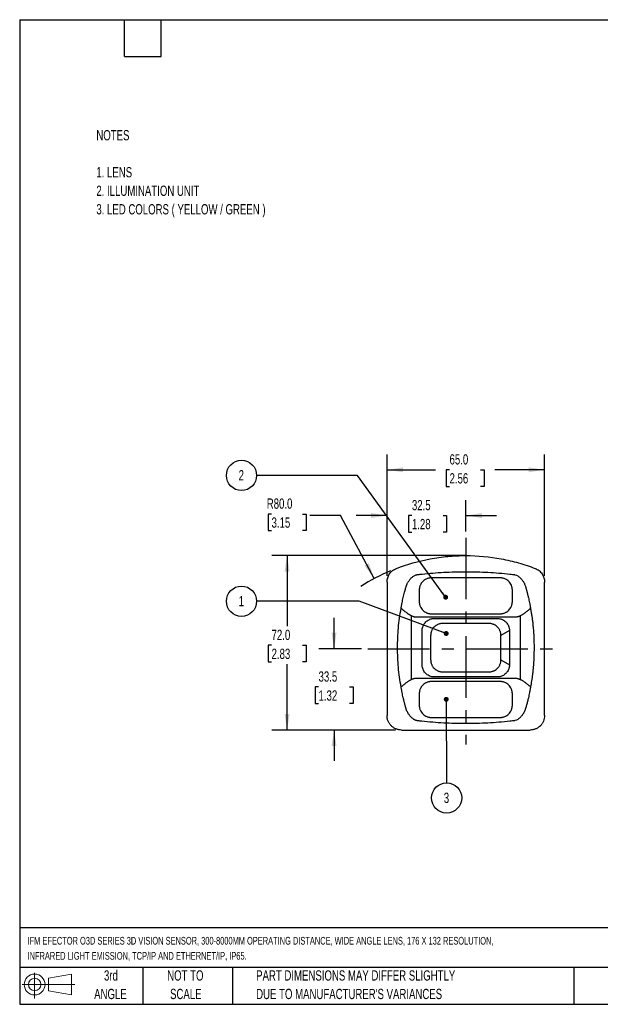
# Model space of a CAD drawing. Header units: millimetres. Extents: x 6 to 273, y 6 to 210.
# Tile 1 of 3: x 6 to 126, y 6 to 210. Entities that reach past the tile are written whole.
import ezdxf

# ---------------------------------------------------------------- set-up
doc = ezdxf.new("R2010")
doc.units = ezdxf.units.MM
doc.linetypes.add('CENTERX2', pattern=[20.32, 12.7, -2.54, 2.54, -2.54])
doc.layers.add('CENTER', color=40, linetype='CENTERX2')
doc.layers.add('DIMENSIONS', color=140, linetype='Continuous', lineweight=25)
doc.layers.add('TEXT', color=140, linetype='Continuous', lineweight=25)
doc.styles.add('SLDTEXTSTYLE0', font='TXT', dxfattribs={"width": 0.7})
doc.dimstyles.new('SLDDIMSTYLE0', dxfattribs={"dimtxt": 2.158008, "dimasz": 3.302, "dimexe": 0, "dimexo": 0.0625, "dimgap": 0.539502, "dimtad": 0, "dimtih": 1, "dimtoh": 1, "dimlfac": 2, "dimrnd": 1e-09, "dimzin": 12, "dimdsep": 46, "dimtxsty": 'SLDTEXTSTYLE0', "dimsah": 1, "dimcen": 0.09, "dimadec": 0, "dimazin": 3, "dimtfac": 1, "dimtmove": 0, "dimatfit": 0, "dimfxl": 0, "dimfrac": 2, "dimtolj": 1, "dimtzin": 12, "dimarcsym": 0})
doc.dimstyles.new('SLDDIMSTYLE1', dxfattribs={"dimtxt": 2.158008, "dimasz": 3.302, "dimexe": 0, "dimexo": 0.0625, "dimgap": 0.539502, "dimtad": 0, "dimtih": 1, "dimtoh": 1, "dimlfac": 2, "dimrnd": 1e-09, "dimzin": 4, "dimdsep": 46, "dimtxsty": 'SLDTEXTSTYLE0', "dimsah": 1, "dimcen": 0.09, "dimadec": 0, "dimazin": 1, "dimtfac": 1, "dimtofl": 0, "dimtmove": 0, "dimatfit": 3, "dimfxl": 0, "dimfrac": 2, "dimtolj": 1, "dimtzin": 12, "dimarcsym": 0})
doc.dimstyles.new('SLDDIMSTYLE2', dxfattribs={"dimtxt": 2.158008, "dimasz": 3.302, "dimexe": 0, "dimexo": 0.0625, "dimgap": 0.539502, "dimtad": 0, "dimtih": 1, "dimtoh": 1, "dimlfac": 2, "dimrnd": 1e-09, "dimzin": 4, "dimdsep": 46, "dimtxsty": 'SLDTEXTSTYLE0', "dimsah": 1, "dimcen": 0, "dimadec": 0, "dimazin": 1, "dimtfac": 1, "dimtofl": 0, "dimtmove": 0, "dimatfit": 3, "dimfxl": 0, "dimfrac": 2, "dimtolj": 1, "dimtzin": 12, "dimarcsym": 0})
doc.dimstyles.new('SLDDIMSTYLE3', dxfattribs={"dimtxt": 0.18, "dimasz": 1.016, "dimexe": 0, "dimexo": 0.0625, "dimgap": 0, "dimtad": 0, "dimtih": 1, "dimtoh": 1, "dimdec": 0, "dimrnd": 1e-09, "dimzin": 0, "dimdsep": 46, "dimtxsty": 'Standard', "dimblk1": 'DOT', "dimblk2": 'DOT', "dimsah": 1, "dimcen": 0.09, "dimadec": 0, "dimazin": 0, "dimtfac": 1.016, "dimtdec": 0, "dimtofl": 0, "dimtmove": 0, "dimatfit": 3, "dimldrblk": 'DOT', "dimfxl": 0, "dimfrac": 2, "dimtolj": 1, "dimtzin": 0, "dimarcsym": 0})

# ---------------------------------------------------------------- blocks, each defined once
blk = doc.blocks.new('Block11')
at = {"color": 7, "linetype": 'Continuous', "lineweight": 18}
for p, q in [((2.59, 5.31), (2.59, 0)), ((5.48, 4.17), (10.18, 5.03)), ((5.48, 1.6), (5.48, 4.17)), ((10.18, 5.03), (10.18, 0.73)), ((0, 2.88), (10.87, 2.88)), ((5.48, 1.6), (10.18, 0.73))]:
    blk.add_line(p, q, dxfattribs=at)
for radius in [2.15, 1.29]:
    blk.add_circle((2.59, 2.88), radius, dxfattribs=at)
blk = doc.blocks.new('Block12')
at = {"color": 7, "linetype": 'Continuous'}
blk.add_blockref('Block11', (0, 0), dxfattribs=at)
blk = doc.blocks.new('_D')
at = {"layer": 'DIMENSIONS'}
for p, q in [((71.19, 79.73), (71.19, 86.08)), ((76.88, 79.73), (68.02, 79.73)), ((67.99, 71.85), (67.26, 71.85)), ((67.26, 71.85), (67.26, 68.42)), ((74.4, 71.85), (75.12, 71.85)), ((75.12, 71.85), (75.12, 68.42)), ((67.26, 68.42), (67.99, 68.42)), ((75.12, 68.42), (74.4, 68.42)), ((83.84, 62.95), (68.02, 62.95)), ((71.19, 62.95), (71.19, 56.6))]:
    blk.add_line(p, q, dxfattribs=at)
for points in [[(71.19, 79.73), (71.7, 83.03), (70.68, 83.03)], [(71.19, 62.95), (70.68, 59.65), (71.7, 59.65)]]:
    blk.add_solid(points, dxfattribs=at)
at = {"layer": 'DIMENSIONS', "char_height": 2.117, "attachment_point": 1, "style": 'SLDTEXTSTYLE0'}
for s, insert in [('33.5', (67.99, 75.06)), ('1.32', (67.99, 71.14))]:
    blk.add_mtext(s, dxfattribs=dict(at, insert=insert))
blk = doc.blocks.new('_D_1')
at = {"layer": 'DIMENSIONS'}
for p, q in [((97.09, 98.95), (58.33, 98.95)), ((61.5, 98.95), (61.5, 84.36)), ((58.3, 80.44), (57.57, 80.44)), ((57.57, 80.44), (57.57, 77.01)), ((64.71, 80.44), (65.43, 80.44)), ((65.43, 80.44), (65.43, 77.01)), ((57.57, 77.01), (58.3, 77.01)), ((61.5, 62.95), (61.5, 76.53)), ((65.43, 77.01), (64.71, 77.01)), ((83.84, 62.95), (58.33, 62.95))]:
    blk.add_line(p, q, dxfattribs=at)
for points in [[(61.5, 98.95), (60.99, 95.65), (62.01, 95.65)], [(61.5, 62.95), (62.01, 66.26), (60.99, 66.26)]]:
    blk.add_solid(points, dxfattribs=at)
at = {"layer": 'DIMENSIONS', "char_height": 2.117, "attachment_point": 1, "style": 'SLDTEXTSTYLE0'}
for s, insert in [('72.0', (58.3, 83.65)), ('2.83', (58.3, 79.74))]:
    blk.add_mtext(s, dxfattribs=dict(at, insert=insert))
blk = doc.blocks.new('_D_2')
at = {"layer": 'DIMENSIONS'}
for p, q in [((82.11, 94.77), (82.11, 110.4)), ((98.36, 103.9), (98.36, 110.4)), ((82.11, 107.22), (75.76, 107.22)), ((87.25, 107.22), (86.52, 107.22)), ((86.52, 107.22), (86.52, 103.79)), ((93.66, 107.22), (94.39, 107.22)), ((94.39, 107.22), (94.39, 103.79)), ((98.36, 107.22), (104.71, 107.22)), ((86.52, 103.79), (87.25, 103.79)), ((94.39, 103.79), (93.66, 103.79))]:
    blk.add_line(p, q, dxfattribs=at)
for points in [[(82.11, 107.22), (78.81, 107.73), (78.81, 106.71)], [(98.36, 107.22), (101.67, 106.71), (101.67, 107.73)]]:
    blk.add_solid(points, dxfattribs=at)
at = {"layer": 'DIMENSIONS', "char_height": 2.117, "attachment_point": 1, "style": 'SLDTEXTSTYLE0'}
for s, insert in [('32.5', (87.25, 110.43)), ('1.28', (87.25, 106.52))]:
    blk.add_mtext(s, dxfattribs=dict(at, insert=insert))
blk = doc.blocks.new('_D_3')
at = {"layer": 'DIMENSIONS'}
for p, q in [((82.11, 94.77), (82.11, 119.83)), ((114.61, 94.77), (114.61, 119.83)), ((82.11, 116.66), (92.08, 116.66)), ((95.01, 116.66), (94.28, 116.66)), ((94.28, 116.66), (94.28, 113.23)), ((101.42, 116.66), (102.14, 116.66)), ((102.14, 116.66), (102.14, 113.23)), ((114.61, 116.66), (104.34, 116.66)), ((94.28, 113.23), (95.01, 113.23)), ((102.14, 113.23), (101.42, 113.23))]:
    blk.add_line(p, q, dxfattribs=at)
for points in [[(82.11, 116.66), (85.42, 116.15), (85.42, 117.17)], [(114.61, 116.66), (111.31, 117.17), (111.31, 116.15)]]:
    blk.add_solid(points, dxfattribs=at)
at = {"layer": 'DIMENSIONS', "char_height": 2.117, "attachment_point": 1, "style": 'SLDTEXTSTYLE0'}
for s, insert in [('65.0', (95.01, 119.87)), ('2.56', (95.01, 115.96))]:
    blk.add_mtext(s, dxfattribs=dict(at, insert=insert))
blk = doc.blocks.new('_D_4')
at = {"layer": 'DIMENSIONS'}
for p, q in [((58.3, 107.53), (57.57, 107.53)), ((57.57, 107.53), (57.57, 104.1)), ((64.71, 107.53), (65.43, 107.53)), ((65.43, 107.53), (65.43, 104.1)), ((72.51, 107.22), (66.16, 107.22)), ((79.48, 94.21), (72.51, 107.22)), ((57.57, 104.1), (58.3, 104.1)), ((65.43, 104.1), (64.71, 104.1))]:
    blk.add_line(p, q, dxfattribs=at)
blk.add_arc((98.36, 58.95), 40, 112.8026, 122.7145, dxfattribs=at)
blk.add_solid([(79.48, 94.21), (78.37, 97.36), (77.47, 96.88)], dxfattribs=at)
at = {"layer": 'DIMENSIONS', "char_height": 2.117, "attachment_point": 1, "style": 'SLDTEXTSTYLE0'}
for s, insert in [('R80.0', (57.31, 110.74)), ('3.15', (58.3, 106.82))]:
    blk.add_mtext(s, dxfattribs=dict(at, insert=insert))
blk = doc.blocks.new('SW_NOTE_0')
at = {"layer": 'DIMENSIONS', "color": 0}
blk.add_circle((0.9, 1.64), 3.12, dxfattribs=at)
at = {"layer": 'DIMENSIONS', "color": 0, "insert": (0.86, 2.73), "char_height": 2.12, "attachment_point": 2, "style": 'SLDTEXTSTYLE0'}
blk.add_mtext('1', dxfattribs=at)
blk = doc.blocks.new('SW_NOTE_0_1')
at = {"layer": 'DIMENSIONS', "color": 0}
blk.add_circle((0.9, 1.64), 3.12, dxfattribs=at)
at = {"layer": 'DIMENSIONS', "color": 0, "insert": (0.86, 2.73), "char_height": 2.12, "attachment_point": 2, "style": 'SLDTEXTSTYLE0'}
blk.add_mtext('2', dxfattribs=at)
blk = doc.blocks.new('SW_NOTE_0_2')
at = {"layer": 'DIMENSIONS', "color": 0}
blk.add_circle((0.01, -3.12), 3.12, dxfattribs=at)
at = {"layer": 'DIMENSIONS', "color": 0, "insert": (-0.02, -2.03), "char_height": 2.12, "attachment_point": 2, "style": 'SLDTEXTSTYLE0'}
blk.add_mtext('3', dxfattribs=at)
blk = doc.blocks.new('_Dot')
at = {"color": 0, "linetype": 'ByBlock', "lineweight": -2}
blk.add_line((-0.5, 0), (-1, 0), dxfattribs=at)
at = {"color": 0, "linetype": 'ByBlock', "const_width": 0.5}
blk.add_lwpolyline([(-0.25, 0, 1), (0.25, 0, 1)], format="xyb", close=True, dxfattribs=at)

msp = doc.modelspace()

# ---------------------------------------------------------------- linework, layer by layer
for p, q in [((105.4642, 94.3531), (91.2642, 94.3531)), ((88.7642, 91.8531), (88.7642, 89.4531)), ((107.9642, 89.4531), (107.9642, 91.8531)), ((87.0917, 86.5315), (87.0917, 73.3747)), ((91.2642, 86.9531), (105.4642, 86.9531)), ((109.6367, 73.3747), (109.6367, 86.5315)), ((103.1142, 84.9531), (93.6142, 84.9531)), ((107.367, 83.4728), (105.6142, 82.4531)), ((107.367, 83.4728), (107.367, 76.404)), ((91.1142, 82.4531), (91.1142, 77.4531)), ((105.6142, 77.4531), (105.6142, 82.4531)), ((105.6142, 77.4531), (107.367, 76.404)), ((93.6142, 74.9531), (103.1142, 74.9531)), ((105.4642, 72.9531), (91.2642, 72.9531)), ((88.7642, 70.4531), (88.7642, 68.0531)), ((107.9642, 68.0531), (107.9642, 70.4531)), ((91.2642, 65.5531), (105.4642, 65.5531)), ((85.1142, 62.9531), (111.6142, 62.9531))]:
    msp.add_line(p, q)
for points, knots in [([(84.0398, 96.3003), (86.286, 97.1618), (88.606, 97.821), (92.1991, 98.4939), (93.4159, 98.6653), (95.8895, 98.8958), (97.1241, 98.9528), (100.812, 98.9538), (103.2536, 98.7297), (106.2843, 98.166), (106.8864, 98.0395), (108.0774, 97.7607), (108.6671, 97.6082), (110.4194, 97.1126), (111.565, 96.7312), (112.6885, 96.3003)], [0, 0, 0, 0, 0.25, 0.25, 0.375, 0.375, 0.5, 0.5, 0.75, 0.75, 0.8125, 0.8125, 0.875, 0.875, 1, 1, 1, 1]), ([(82.1142, 93.4993), (82.1142, 93.7968), (82.1574, 94.0911), (82.2917, 94.5274), (82.3475, 94.669), (82.4791, 94.9413), (82.5552, 95.0726), (82.7287, 95.3249), (82.8251, 95.4443), (83.0323, 95.6646), (83.1437, 95.7664), (83.3819, 95.9533), (83.5078, 96.0373), (83.767, 96.1839), (83.9012, 96.2471), (84.0398, 96.3003)], [0, 0, 0, 0, 0.25, 0.25, 0.375, 0.375, 0.5, 0.5, 0.625, 0.625, 0.75, 0.75, 0.875, 0.875, 1, 1, 1, 1]), ([(85.0321, 88.0549), (85.0358, 88.1026), (85.0432, 88.198), (85.0597, 88.3375), (85.0812, 88.4792), (85.1158, 88.667), (85.1627, 88.9041), (85.2759, 89.4654), (85.4189, 90.118), (85.5961, 90.8597), (85.7237, 91.3638), (85.8398, 91.8043), (85.9406, 92.1712), (86.018, 92.4486), (86.0789, 92.6475), (86.1258, 92.7803), (86.1778, 92.9135), (86.2533, 93.0891), (86.3577, 93.3032), (86.5469, 93.6349), (86.8234, 94.0274), (87.2198, 94.4485), (87.6073, 94.742), (87.947, 94.9182), (88.1512, 94.989), (88.2868, 95.0204), (88.3553, 95.032), (88.436, 95.0415), (88.5469, 95.0549), (88.6901, 95.0716), (88.876, 95.0929), (89.0887, 95.1168), (90.7289, 95.296), (93.8089, 95.543), (96.8571, 95.6236), (99.8988, 95.6232), (102.9548, 95.5413), (106.1499, 95.2835), (107.9117, 95.0865), (108.2365, 95.0484), (108.4224, 95.0262), (108.6944, 94.9597), (109.0825, 94.7757), (109.5323, 94.426), (109.9209, 94.0069), (110.1923, 93.6176), (110.3785, 93.2882), (110.5021, 93.0321), (110.6095, 92.7697), (110.6851, 92.5349), (110.7411, 92.3342), (110.7883, 92.1671), (110.8346, 91.9994), (110.8804, 91.8313), (110.9256, 91.6627), (110.9702, 91.4935), (111.0142, 91.3239), (111.0576, 91.1538), (111.1005, 90.9831), (111.1427, 90.812), (111.1843, 90.6404), (111.2254, 90.4683), (111.2955, 90.1686), (111.3922, 89.7399), (111.4909, 89.2745), (111.5662, 88.9008), (111.613, 88.6646), (111.6475, 88.4772), (111.6688, 88.3361), (111.6852, 88.1971), (111.6926, 88.1023), (111.6963, 88.0549)], [0, 0, 0, 0, 0.0039506, 0.0078893, 0.01156916, 0.01574611, 0.02360178, 0.0314458, 0.06284561, 0.07859608, 0.09427609, 0.10571493, 0.11618367, 0.12568316, 0.12949375, 0.13335795, 0.13728096, 0.14126771, 0.14906794, 0.15683393, 0.1725784, 0.18827074, 0.20403725, 0.21219928, 0.21978849, 0.22190837, 0.22383582, 0.22560927, 0.22874054, 0.2332296, 0.23771814, 0.24444989, 0.25117893, 0.37591747, 0.5000192, 0.50066881, 0.62508451, 0.75014629, 0.76585512, 0.77370957, 0.77763725, 0.78158101, 0.79705453, 0.81262929, 0.82811936, 0.84368767, 0.85139376, 0.8591375, 0.86703386, 0.87470202, 0.87947195, 0.88424979, 0.8890356, 0.89382941, 0.89863127, 0.90344123, 0.90825932, 0.91308558, 0.91792007, 0.92276283, 0.9276139, 0.93247332, 0.93734114, 0.95296707, 0.96866719, 0.97648875, 0.98432803, 0.98847329, 0.99215539, 0.99607569, 1, 1, 1, 1]), ([(112.6885, 96.3003), (112.9658, 96.194), (113.2244, 96.0486), (113.5826, 95.7682), (113.6949, 95.6656), (113.9019, 95.4458), (113.9972, 95.3281), (114.1708, 95.0764), (114.2482, 94.9431), (114.3802, 94.6705), (114.4356, 94.5299), (114.5251, 94.2404), (114.5588, 94.0919), (114.6032, 93.7964), (114.6142, 93.6481), (114.6142, 93.4993)], [0, 0, 0, 0, 0.25, 0.25, 0.375, 0.375, 0.5, 0.5, 0.625, 0.625, 0.75, 0.75, 0.875, 0.875, 1, 1, 1, 1]), ([(82.1142, 93.4993), (82.1142, 91.2384), (82.1142, 88.9622), (82.1142, 84.3803), (82.1142, 82.0745), (82.1142, 79.1737), (82.1142, 78.5926), (82.1142, 77.4284), (82.1142, 76.8448), (82.1142, 75.0999), (82.1142, 73.9426), (82.1142, 70.4882), (82.1142, 68.2087), (82.1142, 65.9531)], [0, 0, 0, 0, 0.25, 0.25, 0.5, 0.5, 0.5625, 0.5625, 0.625, 0.625, 0.75, 0.75, 1, 1, 1, 1]), ([(91.2642, 94.3531), (91.2317, 94.3527), (91.1668, 94.3519), (91.0694, 94.3459), (90.9719, 94.3362), (90.8743, 94.3226), (90.7288, 94.2967), (90.5386, 94.2496), (90.3091, 94.1678), (90.0893, 94.0637), (89.8091, 93.8961), (89.4884, 93.6369), (89.1756, 93.2537), (88.9799, 92.8918), (88.869, 92.5834), (88.8158, 92.3705), (88.7844, 92.1805), (88.7673, 92.0167), (88.7652, 91.9075), (88.7642, 91.8531)], [0, 0, 0, 0, 0.02479327, 0.04964601, 0.07459701, 0.09968456, 0.12494637, 0.18760351, 0.24931632, 0.31090086, 0.37324037, 0.49873683, 0.62392498, 0.74906232, 0.81123649, 0.87418786, 0.91652862, 0.95840567, 1, 1, 1, 1]), ([(107.9642, 91.8531), (107.9638, 91.8858), (107.963, 91.9514), (107.9569, 92.0497), (107.947, 92.1482), (107.9332, 92.2468), (107.9067, 92.3939), (107.8585, 92.5863), (107.7469, 92.8952), (107.5507, 93.2566), (107.2383, 93.6383), (106.918, 93.8969), (106.6374, 94.0646), (106.4168, 94.1688), (106.1873, 94.2502), (105.9764, 94.3024), (105.7883, 94.3332), (105.6262, 94.3499), (105.5181, 94.352), (105.4642, 94.3531)], [0, 0, 0, 0, 0.02502076, 0.05011487, 0.07532237, 0.10068277, 0.12623485, 0.18954535, 0.25206539, 0.37704926, 0.50186283, 0.62686801, 0.68961386, 0.7515142, 0.81309606, 0.87553701, 0.91736071, 0.95879004, 1, 1, 1, 1]), ([(114.6142, 65.9531), (114.6142, 68.2087), (114.6142, 70.4811), (114.6142, 75.0581), (114.6142, 77.3627), (114.6142, 80.264), (114.6142, 80.8453), (114.6142, 82.0099), (114.6142, 82.5938), (114.6142, 84.3394), (114.6142, 85.4975), (114.6142, 88.9553), (114.6142, 91.2386), (114.6142, 93.4993)], [0, 0, 0, 0, 0.25, 0.25, 0.5, 0.5, 0.5625, 0.5625, 0.625, 0.625, 0.75, 0.75, 1, 1, 1, 1]), ([(88.7642, 89.4531), (88.7645, 89.4204), (88.7653, 89.3549), (88.7715, 89.2565), (88.7813, 89.1581), (88.7951, 89.0595), (88.8216, 88.9125), (88.8697, 88.7201), (88.9813, 88.4112), (89.1774, 88.0499), (89.4897, 87.6683), (89.8727, 87.3587), (90.2318, 87.166), (90.5398, 87.0563), (90.734, 87.0049), (90.8795, 86.9733), (90.9592, 86.9582), (91.0169, 86.9522), (91.0613, 86.9533), (91.1018, 86.953), (91.1424, 86.9531), (91.183, 86.9531), (91.2236, 86.9531), (91.2506, 86.9531), (91.2642, 86.9531)], [0, 0, 0, 0, 0.02500319, 0.05007898, 0.07526736, 0.10060778, 0.12613902, 0.18941626, 0.25189209, 0.37677906, 0.50149476, 0.62640139, 0.75075756, 0.81094723, 0.87595184, 0.90410235, 0.9247528, 0.9379711, 0.94830925, 0.9586474, 0.96898555, 0.9793237, 0.98966185, 1, 1, 1, 1]), ([(105.4642, 86.9531), (105.4964, 86.9534), (105.5611, 86.9541), (105.6582, 86.9602), (105.7557, 86.9698), (105.8535, 86.9835), (105.9992, 87.0095), (106.1897, 87.0566), (106.4191, 87.1383), (106.639, 87.2425), (106.9192, 87.4101), (107.24, 87.6694), (107.5527, 88.0525), (107.7484, 88.4144), (107.8593, 88.7228), (107.9125, 88.9357), (107.9439, 89.1257), (107.961, 89.2895), (107.9631, 89.3987), (107.9642, 89.4531)], [0, 0, 0, 0, 0.0246515, 0.04943294, 0.07438382, 0.09954282, 0.12494771, 0.18751897, 0.24932012, 0.31085747, 0.37324376, 0.49873897, 0.62392592, 0.74906239, 0.8112329, 0.87418931, 0.9165296, 0.95840617, 1, 1, 1, 1]), ([(85.0321, 71.8513), (84.8953, 72.521), (84.7836, 73.1919), (84.598, 74.5358), (84.5241, 75.2087), (84.3498, 77.2301), (84.2954, 78.5811), (84.2944, 81.2894), (84.3478, 82.6467), (84.523, 84.6877), (84.5973, 85.3655), (84.7837, 86.715), (84.8956, 87.3868), (85.0321, 88.0549)], [0, 0, 0, 0, 0.125, 0.125, 0.25, 0.25, 0.5, 0.5, 0.75, 0.75, 0.875, 0.875, 1, 1, 1, 1]), ([(87.0917, 86.5315), (87.0532, 86.5522), (86.9752, 86.5943), (86.8583, 86.662), (86.7394, 86.7344), (86.6186, 86.8115), (86.4958, 86.8934), (86.3545, 86.9916), (86.1932, 87.1087), (85.9894, 87.2631), (85.7997, 87.4133), (85.634, 87.5473), (85.4746, 87.6795), (85.2765, 87.8477), (85.1164, 87.9834), (85.0321, 88.0549)], [0, 0, 0, 0, 0.05036167, 0.10229948, 0.1558525, 0.21106116, 0.26796219, 0.32659138, 0.41044436, 0.49925975, 0.62412604, 0.69306899, 0.74938924, 0.86790747, 1, 1, 1, 1]), ([(111.6963, 88.0549), (111.6343, 88.0021), (111.5193, 87.9042), (111.3585, 87.7678), (111.1757, 87.6143), (110.9653, 87.442), (110.7096, 87.24), (110.4547, 87.0484), (110.2161, 86.8809), (110.0055, 86.7442), (109.8204, 86.6316), (109.6969, 86.5643), (109.6367, 86.5315)], [0, 0, 0, 0, 0.09724469, 0.18051809, 0.25000861, 0.37917239, 0.50000895, 0.63063649, 0.7500023, 0.83763247, 0.92091562, 1, 1, 1, 1]), ([(111.6963, 88.0549), (111.7206, 87.9335), (111.7697, 87.6883), (111.8381, 87.3153), (111.9036, 86.9337), (111.9656, 86.5435), (112.0242, 86.1447), (112.0793, 85.7372), (112.1308, 85.3211), (112.1787, 84.8964), (112.2229, 84.463), (112.31, 83.5099), (112.4052, 82.0121), (112.4474, 79.9678), (112.4064, 77.9201), (112.3053, 76.3179), (112.1971, 75.1712), (112.1172, 74.4603), (112.0273, 73.7735), (111.9273, 73.1109), (111.8189, 72.4722), (111.7367, 72.0559), (111.6963, 71.8513)], [0, 0, 0, 0, 0.02282164, 0.04612324, 0.06990762, 0.09417744, 0.11893519, 0.14418328, 0.16992395, 0.19615935, 0.22289153, 0.25012241, 0.37234622, 0.4989078, 0.6260516, 0.74887623, 0.79417267, 0.83807852, 0.8806033, 0.92175739, 0.96155215, 1, 1, 1, 1]), ([(109.6367, 86.5315), (109.6067, 86.5161), (109.5469, 86.4853), (109.455, 86.4438), (109.3616, 86.4058), (109.2667, 86.3717), (109.1702, 86.3413), (109.0722, 86.3147), (108.9482, 86.2862), (108.7976, 86.2603), (108.652, 86.2456), (108.5339, 86.2404), (108.4453, 86.2396), (108.3549, 86.2398), (108.0599, 86.2397), (107.5584, 86.2399), (106.6145, 86.2397), (105.4345, 86.2397), (102.6026, 86.2399), (99.2987, 86.2399), (95.5228, 86.2395), (93.1629, 86.2397), (91.275, 86.2399), (90.095, 86.2398), (89.151, 86.2397), (88.62, 86.2397), (88.2661, 86.2398), (88.1333, 86.2397), (88.0448, 86.2398), (88.0079, 86.2396), (87.9785, 86.24), (87.9587, 86.239), (87.937, 86.2422), (87.8953, 86.251), (87.8293, 86.2657), (87.7149, 86.2943), (87.5741, 86.334), (87.408, 86.3895), (87.2471, 86.4533), (87.1431, 86.5056), (87.0917, 86.5315)], [0, 0, 0, 0, 0.00446099, 0.00891146, 0.01335868, 0.01780996, 0.02227254, 0.02675365, 0.0312604, 0.03913394, 0.04697745, 0.05063271, 0.05479614, 0.0587044, 0.06261267, 0.09387878, 0.12514488, 0.1876771, 0.25020932, 0.50033819, 0.62540262, 0.75046706, 0.81299927, 0.87553149, 0.9067976, 0.93806371, 0.94588024, 0.95369676, 0.9556509, 0.95760503, 0.95858209, 0.95955916, 0.96021043, 0.9614805, 0.96521151, 0.96916941, 0.97709953, 0.98459073, 0.99236657, 1, 1, 1, 1]), ([(107.367, 76.404), (107.3665, 76.3654), (107.3654, 76.2885), (107.3572, 76.1735), (107.3441, 76.0593), (107.3256, 75.9458), (107.3018, 75.8331), (107.2726, 75.7212), (107.2099, 75.5183), (107.0876, 75.232), (106.8676, 74.8892), (106.5962, 74.5856), (106.2812, 74.333), (105.9329, 74.1336), (105.5626, 73.994), (105.2425, 73.9276), (104.9868, 73.9041), (104.6078, 73.9039), (103.7927, 73.9041), (101.06, 73.9038), (97.5853, 73.9043), (94.1091, 73.9037), (92.5503, 73.9044), (91.9222, 73.9039), (91.7312, 73.9046), (91.5388, 73.923), (91.2788, 73.9676), (90.9579, 74.0622), (90.5916, 74.239), (90.2558, 74.4727), (89.9627, 74.761), (89.7211, 75.0917), (89.5394, 75.4529), (89.4176, 75.8332), (89.3731, 76.1241), (89.3623, 76.3179), (89.3611, 76.4124), (89.3614, 76.5074), (89.3613, 76.6324), (89.3614, 76.7886), (89.3613, 77.4072), (89.3614, 78.4572), (89.3614, 79.9384), (89.3614, 81.4197), (89.3613, 82.4696), (89.3614, 83.0882), (89.3613, 83.2444), (89.3614, 83.3695), (89.3611, 83.4644), (89.3623, 83.5589), (89.3731, 83.7526), (89.4176, 84.0435), (89.5393, 84.4237), (89.7211, 84.7851), (89.9626, 85.1157), (90.2557, 85.4041), (90.5914, 85.6378), (90.9578, 85.8146), (91.2786, 85.9092), (91.5387, 85.9538), (91.7311, 85.9722), (91.9222, 85.9729), (92.5503, 85.9724), (94.1091, 85.9731), (97.5853, 85.9725), (101.06, 85.973), (103.7927, 85.9727), (104.6078, 85.9729), (104.9868, 85.9727), (105.2425, 85.9493), (105.5625, 85.8828), (105.9328, 85.7433), (106.281, 85.5439), (106.5962, 85.2913), (106.8675, 84.9877), (107.0876, 84.6449), (107.2212, 84.3319), (107.2967, 84.0726), (107.3371, 83.8748), (107.3623, 83.6746), (107.3654, 83.5402), (107.367, 83.4728)], [0, 0, 0, 0, 0.00237216, 0.00473341, 0.00708878, 0.00944337, 0.01180226, 0.01417051, 0.01655311, 0.02486437, 0.03322443, 0.04150215, 0.04980671, 0.05795521, 0.0660886, 0.07405161, 0.07798024, 0.08186967, 0.09735288, 0.12812813, 0.24996302, 0.31110045, 0.34196908, 0.34584684, 0.34974346, 0.35371494, 0.35771654, 0.3659651, 0.37419317, 0.38263731, 0.39101562, 0.39936615, 0.40771787, 0.41578241, 0.42383353, 0.4257339, 0.42772189, 0.42964803, 0.43157417, 0.43541497, 0.43925577, 0.46962862, 0.50000147, 0.53037432, 0.56074718, 0.56458797, 0.56842877, 0.57035491, 0.57228105, 0.5742665, 0.57616941, 0.58421507, 0.59228506, 0.60063116, 0.60898731, 0.61736011, 0.62580976, 0.63403244, 0.6422864, 0.64628274, 0.65025948, 0.6541561, 0.65803386, 0.68890248, 0.75003991, 0.8718748, 0.90265005, 0.91813326, 0.92202269, 0.92595132, 0.93391433, 0.94204236, 0.95019622, 0.95849536, 0.9667785, 0.97513308, 0.98344982, 0.98760691, 0.99173284, 0.99585479, 1, 1, 1, 1]), ([(93.6142, 84.9531), (93.5782, 84.9526), (93.5061, 84.9517), (93.3978, 84.9442), (93.2891, 84.9323), (93.1366, 84.9087), (92.943, 84.8652), (92.7081, 84.7877), (92.477, 84.6841), (92.174, 84.5085), (91.8272, 84.2297), (91.5508, 83.8817), (91.3774, 83.5789), (91.2757, 83.3489), (91.1997, 83.1156), (91.1498, 82.889), (91.1196, 82.6672), (91.116, 82.5242), (91.1142, 82.4531)], [0, 0, 0, 0, 0.02749497, 0.0551365, 0.08297794, 0.11107151, 0.17307522, 0.23448494, 0.29989917, 0.36634285, 0.50194908, 0.6373096, 0.70332407, 0.76844633, 0.82919567, 0.89064817, 0.94568139, 1, 1, 1, 1]), ([(105.6142, 82.4531), (105.6138, 82.4863), (105.613, 82.5526), (105.6067, 82.6521), (105.5967, 82.7516), (105.5826, 82.851), (105.5551, 83.0015), (105.5043, 83.2003), (105.4152, 83.4419), (105.3008, 83.6739), (105.1167, 83.9659), (104.8352, 84.2911), (104.4965, 84.5471), (104.2064, 84.7061), (103.9866, 84.7999), (103.7633, 84.871), (103.5438, 84.9186), (103.3266, 84.9478), (103.1848, 84.9513), (103.1142, 84.9531)], [0, 0, 0, 0, 0.02534506, 0.05072568, 0.07618323, 0.1017587, 0.12749249, 0.19313261, 0.25829881, 0.32407284, 0.39048592, 0.52182955, 0.65040509, 0.71267542, 0.77446634, 0.83281163, 0.89159707, 0.94599879, 1, 1, 1, 1]), ([(91.1142, 77.4531), (91.1146, 77.4177), (91.1155, 77.3467), (91.1228, 77.24), (91.1344, 77.133), (91.1573, 76.9823), (91.1997, 76.7907), (91.2756, 76.5574), (91.3774, 76.3274), (91.5508, 76.0245), (91.8272, 75.6765), (92.1739, 75.3978), (92.4769, 75.2221), (92.7079, 75.1186), (92.9429, 75.041), (93.172, 74.9898), (93.3967, 74.9587), (93.542, 74.955), (93.6142, 74.9531)], [0, 0, 0, 0, 0.02707803, 0.05429974, 0.08171607, 0.10937689, 0.17076456, 0.23157886, 0.29663464, 0.36271573, 0.49807642, 0.63368281, 0.70005963, 0.76554088, 0.82688514, 0.88895446, 0.94484472, 1, 1, 1, 1]), ([(103.1142, 74.9531), (103.1494, 74.9535), (103.22, 74.9544), (103.3259, 74.9615), (103.4319, 74.9729), (103.5783, 74.9949), (103.7632, 75.0353), (103.9864, 75.1062), (104.2063, 75.2001), (104.4965, 75.3591), (104.8352, 75.6151), (105.1166, 75.9403), (105.3007, 76.2322), (105.4151, 76.4641), (105.5043, 76.7058), (105.5606, 76.9262), (105.5934, 77.121), (105.6109, 77.287), (105.6131, 77.3978), (105.6142, 77.4531)], [0, 0, 0, 0, 0.02695537, 0.05397867, 0.08111933, 0.10842615, 0.16714189, 0.22555577, 0.28727876, 0.34961584, 0.47819016, 0.60953253, 0.67587616, 0.74171837, 0.80681584, 0.87252345, 0.91528803, 0.95771688, 1, 1, 1, 1]), ([(85.0321, 71.8513), (85.0939, 71.904), (85.2088, 72.0018), (85.3696, 72.1382), (85.5525, 72.2918), (85.763, 72.4642), (86.0187, 72.6662), (86.2737, 72.8579), (86.5119, 73.0252), (86.7222, 73.1619), (86.9072, 73.2743), (87.0311, 73.3418), (87.0917, 73.3747)], [0, 0, 0, 0, 0.09706782, 0.18034159, 0.25000771, 0.37915531, 0.50000854, 0.63060903, 0.75013349, 0.83723327, 0.92047229, 1, 1, 1, 1]), ([(87.0917, 73.3747), (87.126, 73.3923), (87.1947, 73.4275), (87.3006, 73.4742), (87.4083, 73.5162), (87.5182, 73.5531), (87.63, 73.5851), (87.7618, 73.6163), (87.9138, 73.6434), (88.0572, 73.6589), (88.1722, 73.6653), (88.2479, 73.6666), (88.3343, 73.6664), (88.6233, 73.6666), (89.1239, 73.6664), (89.9465, 73.6665), (91.0981, 73.6665), (93.3446, 73.6664), (95.6892, 73.6666), (97.9439, 73.6661), (99.3184, 73.6676), (100.6943, 73.6664), (102.0607, 73.6652), (103.4873, 73.6665), (104.9572, 73.6678), (106.271, 73.6667), (107.3856, 73.6655), (108.0246, 73.6665), (108.3871, 73.6665), (108.4729, 73.6667), (108.5592, 73.6653), (108.6741, 73.6586), (108.8176, 73.643), (108.9882, 73.6123), (109.1567, 73.5703), (109.3215, 73.5166), (109.4823, 73.4526), (109.5852, 73.4007), (109.6367, 73.3747)], [0, 0, 0, 0, 0.00511772, 0.01022242, 0.01532509, 0.02043672, 0.02556825, 0.03073049, 0.0383835, 0.04600426, 0.04983208, 0.05364051, 0.05604173, 0.06127678, 0.09193965, 0.12236619, 0.17027803, 0.244545, 0.42003957, 0.48095788, 0.54332153, 0.6021657, 0.66327616, 0.72438389, 0.79121301, 0.85804079, 0.89847187, 0.93891295, 0.94270916, 0.946512, 0.95028646, 0.95414598, 0.96175413, 0.96940231, 0.97709881, 0.98473963, 0.99236115, 1, 1, 1, 1]), ([(111.6962, 71.8513), (111.6433, 71.8966), (111.5373, 71.9871), (111.3764, 72.1231), (111.1872, 72.2824), (110.968, 72.4626), (110.7109, 72.6651), (110.4535, 72.8587), (110.2144, 73.0264), (110.0045, 73.1626), (109.8195, 73.2751), (109.6964, 73.3422), (109.6367, 73.3747)], [0, 0, 0, 0, 0.08328874, 0.16662475, 0.25000806, 0.37549586, 0.50001083, 0.63237896, 0.75000136, 0.83827774, 0.92157874, 1, 1, 1, 1]), ([(111.6963, 71.8513), (111.6926, 71.8056), (111.6853, 71.7133), (111.6685, 71.5735), (111.6476, 71.4311), (111.6191, 71.2736), (111.5851, 71.1015), (111.5482, 70.915), (111.4848, 70.6032), (111.3928, 70.1692), (111.28, 69.6688), (111.1759, 69.2285), (111.0826, 68.8484), (110.988, 68.4771), (110.8924, 68.1145), (110.7949, 67.7608), (110.7133, 67.4674), (110.6411, 67.2328), (110.5762, 67.0553), (110.5035, 66.8804), (110.4228, 66.7082), (110.3341, 66.5386), (110.172, 66.2589), (109.9164, 65.892), (109.5239, 65.473), (109.0746, 65.1254), (108.6843, 64.9421), (108.4185, 64.8798), (108.2236, 64.8561), (107.9004, 64.8186), (106.1293, 64.6204), (102.9396, 64.3642), (99.8851, 64.2828), (97.6015, 64.2828), (96.0769, 64.303), (93.7973, 64.394), (91.5289, 64.5457), (89.9365, 64.6961), (89.0067, 64.7985), (88.7569, 64.8269), (88.5496, 64.8509), (88.3976, 64.869), (88.2868, 64.8821), (88.2178, 64.8918), (88.1773, 64.8964), (88.1516, 64.9066), (88.1237, 64.917), (88.0904, 64.9306), (88.0421, 64.9509), (87.983, 64.9767), (87.8931, 65.0182), (87.787, 65.0717), (87.5403, 65.2129), (87.2042, 65.4733), (86.8119, 65.892), (86.5196, 66.3115), (86.3021, 66.7057), (86.1476, 67.0538), (86.0491, 67.3499), (85.9827, 67.5866), (85.9333, 67.7613), (85.8846, 67.938), (85.8361, 68.1165), (85.7879, 68.2971), (85.7402, 68.4796), (85.6927, 68.664), (85.6457, 68.8504), (85.599, 69.0387), (85.5528, 69.229), (85.5069, 69.4212), (85.4336, 69.7341), (85.3355, 70.1694), (85.2367, 70.6346), (85.1616, 71.0079), (85.1055, 71.2895), (85.0569, 71.57), (85.0402, 71.7589), (85.0321, 71.8513)], [0, 0, 0, 0, 0.00377924, 0.00764126, 0.01158992, 0.01562882, 0.02080357, 0.02601375, 0.03125943, 0.04697397, 0.06252028, 0.07349106, 0.08424104, 0.09477068, 0.10508051, 0.11517108, 0.12504297, 0.13023356, 0.13541705, 0.14060466, 0.1458075, 0.15103656, 0.15630257, 0.17231813, 0.18753716, 0.20314291, 0.21871972, 0.2226418, 0.2259053, 0.23522161, 0.24997943, 0.37526636, 0.49988094, 0.49992717, 0.56229739, 0.62471453, 0.68725212, 0.74998262, 0.75783154, 0.76561303, 0.77106943, 0.77536031, 0.77848528, 0.78044413, 0.78123725, 0.78189377, 0.7827187, 0.78371255, 0.78487566, 0.78705645, 0.78905381, 0.79305978, 0.79686844, 0.81247373, 0.82769371, 0.84370808, 0.85420869, 0.86459616, 0.87495901, 0.87990512, 0.88489903, 0.8899408, 0.89503051, 0.90016823, 0.90535403, 0.91058797, 0.91587011, 0.92120053, 0.92657927, 0.9320064, 0.93748197, 0.95304929, 0.96874248, 0.9766065, 0.98437309, 0.99235229, 1, 1, 1, 1]), ([(91.2642, 72.9531), (91.232, 72.9528), (91.1674, 72.9521), (91.0704, 72.946), (90.973, 72.9364), (90.8751, 72.9227), (90.7293, 72.8967), (90.5388, 72.8497), (90.3094, 72.768), (90.0896, 72.6639), (89.8094, 72.4963), (89.4886, 72.2371), (89.1758, 71.854), (88.98, 71.4921), (88.869, 71.1836), (88.8159, 70.9706), (88.7844, 70.7806), (88.7673, 70.6167), (88.7652, 70.5075), (88.7642, 70.4531)], [0, 0, 0, 0, 0.0246013, 0.04935403, 0.0742978, 0.09947126, 0.12491207, 0.18752563, 0.24924632, 0.31081298, 0.373154, 0.49864027, 0.62383534, 0.74899269, 0.81118197, 0.87415532, 0.91650966, 0.95839752, 1, 1, 1, 1]), ([(107.9642, 70.4531), (107.9638, 70.4858), (107.963, 70.5514), (107.9569, 70.6498), (107.947, 70.7483), (107.9331, 70.8469), (107.9067, 70.994), (107.8585, 71.1865), (107.7468, 71.4955), (107.5506, 71.8569), (107.2381, 72.2386), (106.9177, 72.4971), (106.6372, 72.6648), (106.4166, 72.7689), (106.1871, 72.8503), (105.9758, 72.9025), (105.7874, 72.9334), (105.6253, 72.9502), (105.5177, 72.9521), (105.4642, 72.9531)], [0, 0, 0, 0, 0.0250262, 0.05012647, 0.07534088, 0.10070896, 0.12626955, 0.18959424, 0.25213147, 0.37713822, 0.50196236, 0.62695577, 0.68966955, 0.7515811, 0.81314145, 0.87556922, 0.91769988, 0.95911738, 1, 1, 1, 1]), ([(88.7642, 68.0531), (88.7645, 68.0204), (88.7653, 67.9548), (88.7715, 67.8564), (88.7813, 67.7579), (88.7952, 67.6593), (88.8217, 67.5122), (88.8699, 67.3197), (88.9816, 67.0107), (89.1778, 66.6493), (89.4903, 66.2676), (89.8732, 65.9584), (90.2321, 65.766), (90.5397, 65.6563), (90.7479, 65.6014), (90.9103, 65.5665), (91.0005, 65.5524), (91.0671, 65.5534), (91.1483, 65.5529), (91.2197, 65.553), (91.2642, 65.5531)], [0, 0, 0, 0, 0.02501801, 0.05010846, 0.07531142, 0.1006664, 0.12621224, 0.18951667, 0.25203276, 0.37697633, 0.50173753, 0.62666904, 0.75076345, 0.81086667, 0.87596889, 0.91512936, 0.93797174, 0.94537619, 0.96605228, 1, 1, 1, 1]), ([(105.4642, 65.5531), (105.4966, 65.5535), (105.5616, 65.5543), (105.659, 65.5604), (105.7565, 65.57), (105.8539, 65.5836), (105.9993, 65.6095), (106.1895, 65.6566), (106.4189, 65.7383), (106.6387, 65.8423), (106.9189, 66.0099), (107.2397, 66.2691), (107.5526, 66.6522), (107.7483, 67.0141), (107.8593, 67.3226), (107.9124, 67.5356), (107.9439, 67.7256), (107.961, 67.8895), (107.9631, 67.9987), (107.9642, 68.0531)], [0, 0, 0, 0, 0.02481086, 0.04966894, 0.07461267, 0.09968012, 0.12490878, 0.18749333, 0.2492463, 0.31080613, 0.37315032, 0.49863946, 0.62383446, 0.74899, 0.81118246, 0.87415341, 0.91650441, 0.95839289, 1, 1, 1, 1]), ([(85.1142, 62.9531), (84.9246, 62.9531), (84.7366, 62.9709), (84.4567, 63.0245), (84.3638, 63.0469), (84.1788, 63.101), (84.0862, 63.133), (83.8156, 63.2417), (83.6429, 63.3313), (83.3136, 63.5455), (83.1556, 63.672), (82.8715, 63.9506), (82.7437, 64.1034), (82.5743, 64.3534), (82.5216, 64.4403), (82.4264, 64.6167), (82.3407, 64.7967), (82.2733, 64.9838), (82.2153, 65.1744), (82.1909, 65.2717), (82.1331, 65.5628), (82.1142, 65.7576), (82.1142, 65.9531)], [0, 0, 0, 0, 0.125, 0.125, 0.1875, 0.1875, 0.25, 0.25, 0.375, 0.375, 0.5, 0.5, 0.625, 0.625, 0.6875, 0.6875, 0.75, 0.8125, 0.8125, 0.875, 0.875, 1, 1, 1, 1]), ([(114.6142, 65.9531), (114.6142, 65.7577), (114.5952, 65.5636), (114.519, 65.1781), (114.4605, 64.9845), (114.3074, 64.6166), (114.2131, 64.4411), (114.044, 64.1908), (113.983, 64.1096), (113.8548, 63.9557), (113.7196, 63.8091), (113.571, 63.677), (113.4157, 63.5522), (113.3344, 63.4933), (113.0862, 63.3316), (112.9129, 63.2418), (112.6419, 63.133), (112.5494, 63.101), (112.3644, 63.0468), (112.2715, 63.0245), (111.9917, 62.9709), (111.8037, 62.9531), (111.6142, 62.9531)], [0, 0, 0, 0, 0.125, 0.125, 0.25, 0.25, 0.375, 0.375, 0.4375, 0.4375, 0.5, 0.5625, 0.5625, 0.625, 0.625, 0.75, 0.75, 0.8125, 0.8125, 0.875, 0.875, 1, 1, 1, 1])]:
    msp.add_open_spline(points, degree=3, knots=knots)
at = {"layer": 'CENTER'}
for p, q in [((98.3642, 102.6313), (98.3642, 59.9842)), ((78.1454, 79.7262), (117.8804, 79.7262))]:
    msp.add_line(p, q, dxfattribs=at)
at = {"layer": 'DIMENSIONS'}
for p, q in [((76.0107, 115.4721), (55.2188, 115.4913)), ((94.207, 90.3658), (76.0107, 115.4721)), ((98.3642, 98.9531), (93.4936, 98.9531)), ((76.3562, 89.5596), (55.2188, 89.5327)), ((94.3222, 82.88), (76.3562, 89.5596))]:
    msp.add_line(p, q, dxfattribs=at)
at = {"layer": 'TEXT'}
for p, q in [((6.35, 209.55), (273.05, 209.55)), ((6.35, 209.55), (6.35, 6.35)), ((27.94, 201.93), (27.94, 209.55)), ((35.56, 201.93), (35.56, 209.55)), ((27.94, 201.93), (35.56, 201.93)), ((273.05, 22.1261), (6.35, 22.1261)), ((273.05, 13.97), (6.35, 13.97)), ((31.75, 13.97), (31.75, 6.35)), ((50.2116, 13.97), (50.2116, 6.35)), ((120.6465, 13.97), (120.6465, 6.35)), ((6.35, 6.35), (273.05, 6.35))]:
    msp.add_line(p, q, dxfattribs=at)

# ---------------------------------------------------------------- block references
at = {"layer": 'DIMENSIONS'}
for name, p in [('SW_NOTE_0_1', (51.1977, 113.8581)), ('SW_NOTE_0', (51.1977, 87.8927)), ('SW_NOTE_0_2', (94.3986, 52.0605))]:
    msp.add_blockref(name, p, dxfattribs=at)
at = {"layer": 'DIMENSIONS', "xscale": 1.016, "yscale": 1.016}
for p, rotation in [((94.207, 90.3658, 20.2498), 305.9334972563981), ((94.3222, 82.88, 20.2498), 339.6051239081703)]:
    msp.add_blockref('_Dot', p, dxfattribs=dict(at, rotation=rotation))
at = {"layer": 'TEXT'}
msp.add_blockref('Block12', (6.8379, 7.5539), dxfattribs=at)

# ---------------------------------------------------------------- texts
at = {"layer": 'DIMENSIONS', "attachment_point": 1, "style": 'SLDTEXTSTYLE0'}
for s, insert, char_height in [('NOTES', (22.1603, 186.7712), 2.11667), ('1. LENS', (22.1603, 179.1268), 2.11667), ('2. ILLUMINATION UNIT', (22.1603, 175.3045), 2.116667), ('3. LED COLORS ( YELLOW / GREEN )', (22.1603, 171.4823), 2.116667)]:
    msp.add_mtext(s, dxfattribs=dict(at, insert=insert, char_height=char_height))
at = {"layer": 'TEXT', "style": 'SLDTEXTSTYLE0'}
for s, insert, char_height, attachment_point in [('IFM EFECTOR O3D SERIES 3D VISION SENSOR, 300-8000MM OPERATING DISTANCE, WIDE ANGLE LENS, 176 X 132 RESOLUTION,', (7.9657, 20.2622), 1.5875, 1), ('INFRARED LIGHT EMISSION, TCP/IP AND ETHERNET/IP, IP65.', (7.9657, 17.1455), 1.5875, 1), ('3rd', (25.1625, 13.364), 2.11667, 2), ('NOT TO', (40.5158, 13.364), 2.11667, 2), ('PART DIMENSIONS MAY DIFFER SLIGHTLY', (55.1193, 13.364), 2.116667, 1), ('ANGLE', (25.0649, 9.5418), 2.11667, 2), ('SCALE', (40.6121, 9.5418), 2.11667, 2), ("DUE TO MANUFACTURER'S VARIANCES", (55.1193, 9.5418), 2.116667, 1)]:
    msp.add_mtext(s, dxfattribs=dict(at, insert=insert, char_height=char_height, attachment_point=attachment_point))

# ---------------------------------------------------------------- dimensions: what is measured, and where the dimension line sits
at = {"layer": 'DIMENSIONS'}
for base, p1, p2, dimstyle, picture, middle in [((114.6142, 116.6589), (82.1142, 93.4993), (114.6142, 93.4993), 'SLDDIMSTYLE1', '_D_3', (98.2122, 116.6589)), ((82.1142, 107.2217), (98.3642, 102.6313), (82.1142, 93.4993), 'SLDDIMSTYLE0', '_D_2', (90.4545, 107.2217))]:
    dim = msp.add_linear_dim(base=base, p1=p1, p2=p2, dimstyle=dimstyle, dxfattribs=at)
    dim.commit()
    dim.dimension.update_dxf_attribs({"geometry": picture, "text_midpoint": middle, "dimtype": 160})
dim = msp.add_radius_dim(center=(98.3642, 58.9531), mpoint=(79.4768, 94.2131), dimstyle='SLDDIMSTYLE2', dxfattribs=at)
dim.commit()
dim.dimension.update_dxf_attribs({"geometry": '_D_4', "text_midpoint": (61.503, 107.2217), "dimtype": 164})
for base, p1, dimstyle, picture, middle in [((61.503, 62.9531), (98.3642, 98.9531), 'SLDDIMSTYLE1', '_D_1', (61.503, 80.4428)), ((71.1927, 62.9531), (78.1454, 79.7262), 'SLDDIMSTYLE0', '_D', (71.1927, 71.8454))]:
    dim = msp.add_linear_dim(base=base, p1=p1, p2=(85.1142, 62.9531), angle=90, dimstyle=dimstyle, dxfattribs=at)
    dim.commit()
    dim.dimension.update_dxf_attribs({"geometry": picture, "text_midpoint": middle, "dimtype": 160})

# ---------------------------------------------------------------- leaders
msp.add_leader([(94.3222, 69.2904), (94.3986, 52.0605)], dimstyle='SLDDIMSTYLE3', dxfattribs=at)

doc.saveas('drawing.dxf')
